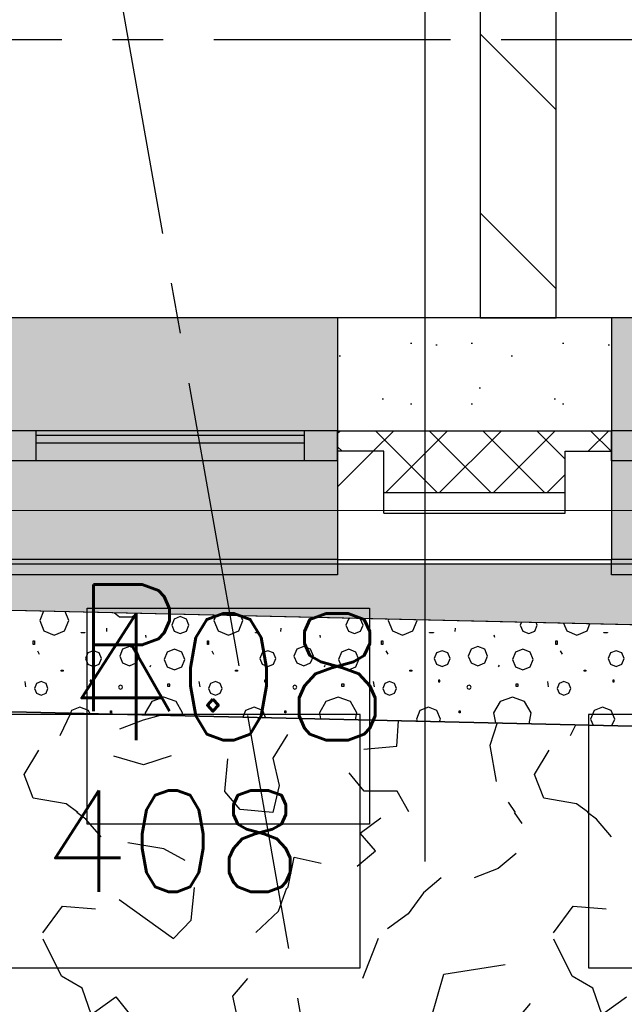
# Model space of a CAD drawing. Extents: x 1006 to 5197, y -24 to 263.
# Tile 16 of 124: x 1039.04 to 1040.23, y 0.8 to 2.74. Entities that reach past the tile are written whole.
import ezdxf

# ---------------------------------------------------------------- set-up
doc = ezdxf.new("R2010")
doc.units = 0
doc.header["$MEASUREMENT"] = 0
doc.linetypes.add('B0805', pattern=[1.366667, 0.566667, -0.1, 0.033333, -0.1, 0.466667, -0.1])
for name, color, linetype in [('00 Renvooi', 7, 'Continuous'), ('00 WBDBO', 7, 'Continuous'), ('21 Buitenwanden', 7, 'Continuous'), ('22 Niet Constr Binnenwanden', 7, 'Continuous'), ('27 Daken', 7, 'Continuous'), ('A Stramien', 7, 'Continuous'), ('Window Markers', 7, 'Continuous')]:
    doc.layers.add(name, color=color, linetype=linetype)
doc.styles.get("Standard").update_dxf_attribs({"font": 'txt', "bigfont": 'BIGFONT.SHX'})
doc.linetypes.add('135 B60', pattern='A,0,[1,120 2E VERDIEPING1.Shx,S=0.012108,R=0,X=0,Y=0.000180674],-1.5,0', length=1.5)
doc.dimstyles.new('GENERATED_STYLE__1', dxfattribs={"dimtxt": 0.25, "dimasz": 0.19, "dimexe": 0.18, "dimexo": 0, "dimgap": 0.09, "dimtad": 1, "dimdec": 0, "dimlfac": 1000, "dimzin": 0, "dimdsep": 46, "dimtxsty": 'Standard', "dimblk": 'ARROWHEAD_7', "dimblk1": 'ARROWHEAD_7', "dimblk2": 'ARROWHEAD_7', "dimcen": 0.09, "dimclrd": 7, "dimclre": 7, "dimclrt": 7, "dimadec": 1, "dimazin": 0, "dimtfac": 1, "dimtdec": 4, "dimtmove": 0, "dimatfit": 3, "dimfxl": 0, "dimtolj": 1, "dimtzin": 0, "dimarcsym": 0})
doc.dimstyles.new('GENERATED_STYLE__2', dxfattribs={"dimtxt": 0.25, "dimasz": 0.19, "dimexe": 0.18, "dimexo": 0, "dimgap": 0.09, "dimtad": 1, "dimtih": 1, "dimtoh": 1, "dimdec": 0, "dimlfac": 1000, "dimzin": 0, "dimdsep": 46, "dimtxsty": 'Standard', "dimblk": 'ARROWHEAD_7', "dimblk1": 'ARROWHEAD_7', "dimblk2": 'ARROWHEAD_7', "dimcen": 0.09, "dimclrd": 7, "dimclre": 7, "dimclrt": 7, "dimadec": 1, "dimazin": 0, "dimtfac": 1, "dimtdec": 4, "dimtmove": 0, "dimatfit": 3, "dimfxl": 0, "dimtolj": 1, "dimtzin": 0, "dimarcsym": 0})
pattern_1 = [(45, (988.21373, 0), (-0.459619, 0.459619), []), (45, (988.1218, 0.0919), (-0.459619, 0.459619), [])]

# ---------------------------------------------------------------- blocks, each defined once
blk = doc.blocks.new('WALL_125_2', base_point=(1040.0251, 6.5874))
at = {"layer": '22 Niet Constr Binnenwanden', "linetype": 'Continuous'}
h = blk.add_hatch(dxfattribs=at)
h.set_pattern_fill('10_Kalkzandsteen_0002', color=256, style=0, pattern_type=2)
h.set_pattern_definition([(-45, (988.21373, 0), (0.1767767, 0.1767767), [])])
h.paths.add_polyline_path([(1039.9501, 6.5874), (1039.9501, 2.1502), (1040.1001, 2.1502), (1040.1001, 6.5874)], flags=0)
for p, q in [((1039.9501, 6.5874), (1039.9501, 2.1502)), ((1040.1001, 2.1502), (1040.1001, 6.5874)), ((1039.9501, 2.1502), (1040.1001, 2.1502))]:
    blk.add_line(p, q, dxfattribs=at)
blk = doc.blocks.new('*D346', base_point=(988.2137, 0))
at = {"layer": 'A Stramien', "linetype": 'Continuous'}
for p, q in [((1033.7798, 22.451), (1033.6414, 22.7995)), ((1027.0657, 19.9857), (1033.7571, 22.6437)), ((1020.3743, 17.3276), (1027.0657, 19.9857))]:
    blk.add_line(p, q, dxfattribs=at)
blk.add_circle((1033.7106, 22.6253), 0.05, dxfattribs=at)
at = {"layer": 'A Stramien', "insert": (1029.8704, 21.4226), "char_height": 0.25, "attachment_point": 1, "rotation": 21.665}
blk.add_mtext('{7.200}', dxfattribs=at)
blk = doc.blocks.new('ARROWHEAD_7')
at = {"color": 0, "linetype": 'Continuous', "lineweight": 0}
for p, q in [((0, -0.25), (0, 0.25)), ((0, 0), (-1, 0)), ((-0.25, 0), (0.25, 0))]:
    blk.add_line(p, q, dxfattribs=at)
blk.add_circle((0, 0), 0.25, dxfattribs=at)
blk = doc.blocks.new('*D347', base_point=(988.2137, 0))
at = {"layer": 'A Stramien', "linetype": 'Continuous'}
for p, q in [((1040.4712, 25.1091), (1040.3328, 25.4576)), ((1033.7571, 22.6437), (1040.4484, 25.3018)), ((1027.0657, 19.9857), (1033.7571, 22.6437))]:
    blk.add_line(p, q, dxfattribs=at)
blk.add_circle((1040.402, 25.2834), 0.05, dxfattribs=at)
at = {"layer": 'A Stramien', "insert": (1036.5618, 24.0807), "char_height": 0.25, "attachment_point": 1, "rotation": 21.665}
blk.add_mtext('{7.200}', dxfattribs=at)
blk = doc.blocks.new('*D348', base_point=(988.2137, 0))
at = {"layer": 'A Stramien', "linetype": 'Continuous'}
for p, q in [((1047.1626, 27.7672), (1047.0241, 28.1157)), ((1040.4484, 25.3018), (1047.1398, 27.9599)), ((1033.7571, 22.6437), (1040.4484, 25.3018))]:
    blk.add_line(p, q, dxfattribs=at)
blk.add_circle((1047.0934, 27.9415), 0.05, dxfattribs=at)
at = {"layer": 'A Stramien', "insert": (1044.457, 27.217), "char_height": 0.25, "attachment_point": 1, "rotation": 21.665}
blk.add_mtext('{7.200}', dxfattribs=at)
blk = doc.blocks.new('*D349', base_point=(988.2137, 0))
at = {"layer": 'A Stramien', "linetype": 'Continuous'}
for p, q in [((1053.854, 30.4253), (1053.7155, 30.7738)), ((1047.1398, 27.9599), (1053.8312, 30.618)), ((1040.4484, 25.3018), (1047.1398, 27.9599))]:
    blk.add_line(p, q, dxfattribs=at)
at = {"layer": 'A Stramien', "insert": (1049.9445, 29.3969), "char_height": 0.25, "attachment_point": 1, "rotation": 21.665}
blk.add_mtext('{7.200}', dxfattribs=at)
blk = doc.blocks.new('*D350', base_point=(988.2137, 0))
at = {"layer": 'A Stramien', "linetype": 'Continuous'}
for p, q in [((1053.8312, 30.618), (1057.1769, 31.9471)), ((1047.1398, 27.9599), (1053.8312, 30.618))]:
    blk.add_line(p, q, dxfattribs=at)
blk.add_circle((1053.7847, 30.5996), 0.05, dxfattribs=at)
at = {"layer": 'A Stramien', "insert": (1054.9631, 31.3904), "char_height": 0.25, "attachment_point": 1, "rotation": 21.665}
blk.add_mtext('{3.600}', dxfattribs=at)
blk = doc.blocks.new('*D351', base_point=(988.2137, 0))
at = {"layer": 'A Stramien', "linetype": 'Continuous'}
for p, q in [((1063.891, 34.4124), (1063.7526, 34.7609)), ((1063.7753, 34.5682), (1063.9147, 34.6236)), ((1057.1769, 31.9471), (1063.7753, 34.5682)), ((1057.1996, 31.7543), (1057.0612, 32.1029)), ((1053.8312, 30.618), (1057.1769, 31.9471))]:
    blk.add_line(p, q, dxfattribs=at)
for centre in [(1063.8218, 34.5867), (1057.1304, 31.9286)]:
    blk.add_circle(centre, 0.05, dxfattribs=at)
at = {"layer": 'A Stramien', "insert": (1059.9816, 33.384), "char_height": 0.25, "attachment_point": 1, "rotation": 21.665}
blk.add_mtext('{7.200}', dxfattribs=at)
blk = doc.blocks.new('*D355', base_point=(988.2137, 0))
at = {"layer": 'A Stramien', "linetype": 'Continuous'}
for p, q in [((1032.4831, 33.5873), (1032.4831, 33.9623)), ((1044.0071, 33.5873), (1044.0071, 33.9623)), ((1030.7271, 33.7748), (1032.5331, 33.7748)), ((1032.5331, 33.7748), (1044.0571, 33.7748))]:
    blk.add_line(p, q, dxfattribs=at)
for centre in [(1032.4831, 33.7748), (1044.0071, 33.7748)]:
    blk.add_circle(centre, 0.05, dxfattribs=at)
at = {"layer": 'A Stramien', "insert": (1037.7404, 34.0748), "char_height": 0.25, "attachment_point": 1}
blk.add_mtext('{11.524}', dxfattribs=at)
blk = doc.blocks.new('*D356', base_point=(988.2137, 0))
at = {"layer": 'A Stramien', "linetype": 'Continuous'}
for p, q in [((1044.0071, 33.5873), (1044.0071, 33.9623)), ((1049.8006, 33.5873), (1049.8006, 33.9623)), ((1032.5331, 33.7748), (1044.0571, 33.7748)), ((1044.0571, 33.7748), (1049.8506, 33.7748))]:
    blk.add_line(p, q, dxfattribs=at)
for centre in [(1044.0071, 33.7748), (1049.8006, 33.7748)]:
    blk.add_circle(centre, 0.05, dxfattribs=at)
at = {"layer": 'A Stramien', "insert": (1046.4909, 34.0748), "char_height": 0.25, "attachment_point": 1}
blk.add_mtext('{5.794}', dxfattribs=at)
blk = doc.blocks.new('*D364', base_point=(988.2137, 0))
at = {"layer": 'A Stramien', "linetype": 'Continuous'}
for p, q in [((1043.4001, -2.1848), (1043.4001, -1.8098)), ((1046.4001, -2.1848), (1046.4001, -1.8098)), ((1032.5331, -1.9973), (1043.4501, -1.9973)), ((1043.4501, -1.9973), (1046.4501, -1.9973))]:
    blk.add_line(p, q, dxfattribs=at)
for centre in [(1043.4001, -1.9973), (1046.4001, -1.9973)]:
    blk.add_circle(centre, 0.05, dxfattribs=at)
at = {"layer": 'A Stramien', "insert": (1044.4871, -1.6973), "char_height": 0.25, "attachment_point": 1}
blk.add_mtext('{3.000}', dxfattribs=at)
blk = doc.blocks.new('*D365', base_point=(988.2137, 0))
at = {"layer": 'A Stramien', "linetype": 'Continuous'}
for p, q in [((1046.4001, -2.1848), (1046.4001, -1.8098)), ((1053.6001, -2.1848), (1053.6001, -1.8098)), ((1043.4501, -1.9973), (1046.4501, -1.9973)), ((1046.4501, -1.9973), (1053.6501, -1.9973))]:
    blk.add_line(p, q, dxfattribs=at)
for centre in [(1046.4001, -1.9973), (1053.6001, -1.9973)]:
    blk.add_circle(centre, 0.05, dxfattribs=at)
at = {"layer": 'A Stramien', "insert": (1049.5871, -1.6973), "char_height": 0.25, "attachment_point": 1}
blk.add_mtext('{7.200}', dxfattribs=at)
blk = doc.blocks.new('*D366', base_point=(988.2137, 0))
at = {"layer": 'A Stramien', "linetype": 'Continuous'}
for p, q in [((1053.6001, -2.1848), (1053.6001, -1.8098)), ((1060.8001, -2.1848), (1060.8001, -1.8098)), ((1046.4501, -1.9973), (1053.6501, -1.9973)), ((1053.6501, -1.9973), (1060.8501, -1.9973))]:
    blk.add_line(p, q, dxfattribs=at)
for centre in [(1053.6001, -1.9973), (1060.8001, -1.9973)]:
    blk.add_circle(centre, 0.05, dxfattribs=at)
at = {"layer": 'A Stramien', "insert": (1056.7871, -1.6973), "char_height": 0.25, "attachment_point": 1}
blk.add_mtext('{7.200}', dxfattribs=at)
blk = doc.blocks.new('*D367', base_point=(988.2137, 0))
at = {"layer": 'A Stramien', "linetype": 'Continuous'}
for p, q in [((1060.8001, -2.1848), (1060.8001, -1.8098)), ((1068.0001, -2.1848), (1068.0001, -1.8098)), ((1053.6501, -1.9973), (1060.8501, -1.9973)), ((1060.8501, -1.9973), (1067.9501, -1.9973)), ((1067.9501, -1.9973), (1068.1001, -1.9973))]:
    blk.add_line(p, q, dxfattribs=at)
for centre in [(1060.8001, -1.9973), (1068.0001, -1.9973)]:
    blk.add_circle(centre, 0.05, dxfattribs=at)
at = {"layer": 'A Stramien', "insert": (1063.9871, -1.6973), "char_height": 0.25, "attachment_point": 1}
blk.add_mtext('{7.200}', dxfattribs=at)
blk = doc.blocks.new('ROOF_46_2', base_point=(1041.8905, 22.2177))
at = {"layer": '27 Daken', "color": 255, "linetype": 'Continuous', "lineweight": 0, "flags": 128}
blk.add_lwpolyline([(1036.5903, 0.5835), (1042.792, 0.4802), (1042.792, 1.77), (1036.5903, 1.77)], dxfattribs=at)
blk = doc.blocks.new('*X482', base_point=(988.2137, 0))
at = {"layer": '27 Daken', "linetype": 'Continuous'}
for p, q in [((1039.0894, 1.5712), (1039.0817, 1.5528)), ((1039.1388, 1.5528), (1039.1316, 1.5703)), ((1039.2295, 1.568), (1039.2391, 1.5599)), ((1039.2391, 1.5599), (1039.2643, 1.5599)), ((1039.2643, 1.5599), (1039.2728, 1.567)), ((1039.347, 1.5558), (1039.3421, 1.5438)), ((1039.359, 1.5607), (1039.347, 1.5558)), ((1039.3709, 1.5558), (1039.359, 1.5607)), ((1039.3759, 1.5438), (1039.3709, 1.5558)), ((1039.4297, 1.5634), (1039.4253, 1.5528)), ((1039.4824, 1.5528), (1039.4785, 1.5622)), ((1039.6907, 1.5558), (1039.6857, 1.5438)), ((1039.6941, 1.5572), (1039.6907, 1.5558)), ((1039.7145, 1.5558), (1039.7121, 1.5568)), ((1039.7195, 1.5438), (1039.7145, 1.5558)), ((1039.7701, 1.5555), (1039.769, 1.5528)), ((1039.0817, 1.5528), (1039.0901, 1.5326)), ((1039.1305, 1.5326), (1039.1388, 1.5528)), ((1039.2135, 1.5378), (1039.2131, 1.5314)), ((1039.3421, 1.5438), (1039.347, 1.5319)), ((1039.3709, 1.5319), (1039.3759, 1.5438)), ((1039.4253, 1.5528), (1039.4337, 1.5326)), ((1039.4741, 1.5326), (1039.4824, 1.5528)), ((1039.5572, 1.5378), (1039.5568, 1.5314)), ((1039.6857, 1.5438), (1039.6907, 1.5319)), ((1039.7145, 1.5319), (1039.7195, 1.5438)), ((1039.769, 1.5528), (1039.7773, 1.5326)), ((1039.8177, 1.5326), (1039.8261, 1.5528)), ((1039.8261, 1.5528), (1039.8255, 1.5542)), ((1039.9008, 1.5378), (1039.9004, 1.5314)), ((1040.0316, 1.5494), (1040.0293, 1.5438)), ((1040.0293, 1.5438), (1040.0343, 1.5319)), ((1040.0582, 1.5319), (1040.0631, 1.5438)), ((1040.0631, 1.5438), (1040.0611, 1.5487)), ((1040.1148, 1.5475), (1040.121, 1.5326)), ((1040.1613, 1.5326), (1040.167, 1.5462)), ((1039.0901, 1.5326), (1039.1103, 1.5242)), ((1039.1103, 1.5242), (1039.1305, 1.5326)), ((1039.1635, 1.529), (1039.1708, 1.529)), ((1039.1635, 1.5283), (1039.1635, 1.529)), ((1039.1708, 1.5283), (1039.1635, 1.5283)), ((1039.1708, 1.529), (1039.1708, 1.5283)), ((1039.2918, 1.5194), (1039.2909, 1.5242)), ((1039.347, 1.5319), (1039.359, 1.5269)), ((1039.359, 1.5269), (1039.3709, 1.5319)), ((1039.4337, 1.5326), (1039.4539, 1.5242)), ((1039.4539, 1.5242), (1039.4741, 1.5326)), ((1039.5071, 1.529), (1039.5144, 1.529)), ((1039.5071, 1.5283), (1039.5071, 1.529)), ((1039.5144, 1.5283), (1039.5071, 1.5283)), ((1039.5144, 1.529), (1039.5144, 1.5283)), ((1039.6355, 1.5194), (1039.6345, 1.5242)), ((1039.6907, 1.5319), (1039.7026, 1.5269)), ((1039.7026, 1.5269), (1039.7145, 1.5319)), ((1039.7773, 1.5326), (1039.7975, 1.5242)), ((1039.7975, 1.5242), (1039.8177, 1.5326)), ((1039.8507, 1.529), (1039.8581, 1.529)), ((1039.8507, 1.5283), (1039.8507, 1.529)), ((1039.8581, 1.5283), (1039.8507, 1.5283)), ((1039.8581, 1.529), (1039.8581, 1.5283)), ((1039.9791, 1.5194), (1039.9782, 1.5242)), ((1040.0343, 1.5319), (1040.0462, 1.5269)), ((1040.0462, 1.5269), (1040.0582, 1.5319)), ((1040.121, 1.5326), (1040.1412, 1.5242)), ((1040.1412, 1.5242), (1040.1613, 1.5326)), ((1040.1944, 1.529), (1040.2017, 1.529)), ((1040.1944, 1.5283), (1040.1944, 1.529)), ((1040.2017, 1.5283), (1040.1944, 1.5283)), ((1040.2017, 1.529), (1040.2017, 1.5283)), ((1039.0687, 1.5124), (1039.0712, 1.5124)), ((1039.0687, 1.5057), (1039.0687, 1.5124)), ((1039.0712, 1.5057), (1039.0687, 1.5057)), ((1039.0712, 1.5124), (1039.0712, 1.5057)), ((1039.2587, 1.5018), (1039.2452, 1.4962)), ((1039.2722, 1.4962), (1039.2587, 1.5018)), ((1039.4124, 1.5124), (1039.4148, 1.5124)), ((1039.4124, 1.5057), (1039.4124, 1.5124)), ((1039.4148, 1.5057), (1039.4124, 1.5057)), ((1039.4148, 1.5124), (1039.4148, 1.5057)), ((1039.6023, 1.5018), (1039.5888, 1.4962)), ((1039.6158, 1.4962), (1039.6023, 1.5018)), ((1039.756, 1.5124), (1039.7584, 1.5124)), ((1039.756, 1.5057), (1039.756, 1.5124)), ((1039.7584, 1.5057), (1039.756, 1.5057)), ((1039.7584, 1.5124), (1039.7584, 1.5057)), ((1039.9459, 1.5018), (1039.9325, 1.4962)), ((1039.9594, 1.4962), (1039.9459, 1.5018)), ((1040.0996, 1.5124), (1040.1021, 1.5124)), ((1040.0996, 1.5057), (1040.0996, 1.5124)), ((1040.1021, 1.5057), (1040.0996, 1.5057)), ((1040.1021, 1.5124), (1040.1021, 1.5057)), ((1039.0772, 1.4929), (1039.0809, 1.4861)), ((1039.1768, 1.4887), (1039.1722, 1.4776)), ((1039.1722, 1.4776), (1039.1768, 1.4665)), ((1039.1879, 1.4933), (1039.1768, 1.4887)), ((1039.199, 1.4887), (1039.1879, 1.4933)), ((1039.2036, 1.4776), (1039.199, 1.4887)), ((1039.199, 1.4665), (1039.2036, 1.4776)), ((1039.2452, 1.4962), (1039.2396, 1.4827)), ((1039.2396, 1.4827), (1039.2452, 1.4692)), ((1039.2778, 1.4827), (1039.2722, 1.4962)), ((1039.2722, 1.4692), (1039.2778, 1.4827)), ((1039.3331, 1.4901), (1039.3271, 1.4757)), ((1039.3474, 1.496), (1039.3331, 1.4901)), ((1039.3618, 1.4901), (1039.3474, 1.496)), ((1039.3677, 1.4757), (1039.3618, 1.4901)), ((1039.4209, 1.4929), (1039.4245, 1.4861)), ((1039.5204, 1.4887), (1039.5158, 1.4776)), ((1039.5158, 1.4776), (1039.5204, 1.4665)), ((1039.5316, 1.4933), (1039.5204, 1.4887)), ((1039.5427, 1.4887), (1039.5316, 1.4933)), ((1039.5473, 1.4776), (1039.5427, 1.4887)), ((1039.5427, 1.4665), (1039.5473, 1.4776)), ((1039.5888, 1.4962), (1039.5832, 1.4827)), ((1039.5832, 1.4827), (1039.5888, 1.4692)), ((1039.6214, 1.4827), (1039.6158, 1.4962)), ((1039.6158, 1.4692), (1039.6214, 1.4827)), ((1039.6767, 1.4901), (1039.6707, 1.4757)), ((1039.6911, 1.496), (1039.6767, 1.4901)), ((1039.7054, 1.4901), (1039.6911, 1.496)), ((1039.7114, 1.4757), (1039.7054, 1.4901)), ((1039.7645, 1.4929), (1039.7682, 1.4861)), ((1039.8641, 1.4887), (1039.8595, 1.4776)), ((1039.8595, 1.4776), (1039.8641, 1.4665)), ((1039.8752, 1.4933), (1039.8641, 1.4887)), ((1039.8863, 1.4887), (1039.8752, 1.4933)), ((1039.8909, 1.4776), (1039.8863, 1.4887)), ((1039.8863, 1.4665), (1039.8909, 1.4776)), ((1039.9325, 1.4962), (1039.9269, 1.4827)), ((1039.9269, 1.4827), (1039.9325, 1.4692)), ((1039.965, 1.4827), (1039.9594, 1.4962)), ((1039.9594, 1.4692), (1039.965, 1.4827)), ((1040.0203, 1.4901), (1040.0144, 1.4757)), ((1040.0347, 1.496), (1040.0203, 1.4901)), ((1040.049, 1.4901), (1040.0347, 1.496)), ((1040.055, 1.4757), (1040.049, 1.4901)), ((1040.1081, 1.4929), (1040.1118, 1.4861)), ((1040.2077, 1.4887), (1040.2031, 1.4776)), ((1040.2031, 1.4776), (1040.2077, 1.4665)), ((1040.2188, 1.4933), (1040.2077, 1.4887)), ((1040.2299, 1.4887), (1040.2188, 1.4933)), ((1040.2345, 1.4776), (1040.2299, 1.4887)), ((1040.2299, 1.4665), (1040.2345, 1.4776)), ((1039.1768, 1.4665), (1039.1879, 1.4619)), ((1039.1879, 1.4619), (1039.199, 1.4665)), ((1039.2452, 1.4692), (1039.2587, 1.4636)), ((1039.2587, 1.4636), (1039.2722, 1.4692)), ((1039.2995, 1.4614), (1039.301, 1.465)), ((1039.3271, 1.4757), (1039.3331, 1.4614)), ((1039.3331, 1.4614), (1039.3474, 1.4554)), ((1039.3474, 1.4554), (1039.3618, 1.4614)), ((1039.3618, 1.4614), (1039.3677, 1.4757)), ((1039.5204, 1.4665), (1039.5316, 1.4619)), ((1039.5316, 1.4619), (1039.5427, 1.4665)), ((1039.5888, 1.4692), (1039.6023, 1.4636)), ((1039.6023, 1.4636), (1039.6158, 1.4692)), ((1039.6431, 1.4614), (1039.6447, 1.465)), ((1039.6707, 1.4757), (1039.6767, 1.4614)), ((1039.6767, 1.4614), (1039.6911, 1.4554)), ((1039.6911, 1.4554), (1039.7054, 1.4614)), ((1039.7054, 1.4614), (1039.7114, 1.4757)), ((1039.8641, 1.4665), (1039.8752, 1.4619)), ((1039.8752, 1.4619), (1039.8863, 1.4665)), ((1039.9325, 1.4692), (1039.9459, 1.4636)), ((1039.9459, 1.4636), (1039.9594, 1.4692)), ((1039.9867, 1.4614), (1039.9883, 1.465)), ((1040.0144, 1.4757), (1040.0203, 1.4614)), ((1040.0203, 1.4614), (1040.0347, 1.4554)), ((1040.0347, 1.4554), (1040.049, 1.4614)), ((1040.049, 1.4614), (1040.055, 1.4757)), ((1040.2077, 1.4665), (1040.2188, 1.4619)), ((1040.2188, 1.4619), (1040.2299, 1.4665)), ((1039.1243, 1.455), (1039.128, 1.455)), ((1039.1243, 1.4531), (1039.1243, 1.455)), ((1039.128, 1.4531), (1039.1243, 1.4531)), ((1039.128, 1.455), (1039.128, 1.4531)), ((1039.468, 1.455), (1039.4716, 1.455)), ((1039.468, 1.4531), (1039.468, 1.455)), ((1039.4716, 1.4531), (1039.468, 1.4531)), ((1039.4716, 1.455), (1039.4716, 1.4531)), ((1039.8116, 1.455), (1039.8153, 1.455)), ((1039.8116, 1.4531), (1039.8116, 1.455)), ((1039.8153, 1.4531), (1039.8116, 1.4531)), ((1039.8153, 1.455), (1039.8153, 1.4531)), ((1040.1552, 1.455), (1040.1589, 1.455)), ((1040.1552, 1.4531), (1040.1552, 1.455)), ((1040.1589, 1.4531), (1040.1552, 1.4531)), ((1040.1589, 1.455), (1040.1589, 1.4531)), ((1039.0522, 1.4322), (1039.0539, 1.4218)), ((1039.0751, 1.4284), (1039.0712, 1.4189)), ((1039.0712, 1.4189), (1039.0751, 1.4094)), ((1039.0846, 1.4323), (1039.0751, 1.4284)), ((1039.0941, 1.4284), (1039.0846, 1.4323)), ((1039.098, 1.4189), (1039.0941, 1.4284)), ((1039.0941, 1.4094), (1039.098, 1.4189)), ((1039.1836, 1.4348), (1039.1812, 1.4348)), ((1039.1812, 1.4348), (1039.1812, 1.4317)), ((1039.1812, 1.4317), (1039.1836, 1.4317)), ((1039.1836, 1.4317), (1039.1836, 1.4348)), ((1039.2382, 1.4242), (1039.237, 1.4213)), ((1039.237, 1.4213), (1039.2382, 1.4184)), ((1039.2411, 1.4254), (1039.2382, 1.4242)), ((1039.244, 1.4242), (1039.2411, 1.4254)), ((1039.2452, 1.4213), (1039.244, 1.4242)), ((1039.244, 1.4184), (1039.2452, 1.4213)), ((1039.3384, 1.4274), (1039.3335, 1.4274)), ((1039.3335, 1.4274), (1039.3335, 1.4232)), ((1039.3335, 1.4232), (1039.3384, 1.4232)), ((1039.3384, 1.4232), (1039.3384, 1.4274)), ((1039.3958, 1.4322), (1039.3976, 1.4218)), ((1039.4187, 1.4284), (1039.4148, 1.4189)), ((1039.4148, 1.4189), (1039.4187, 1.4094)), ((1039.4282, 1.4323), (1039.4187, 1.4284)), ((1039.4377, 1.4284), (1039.4282, 1.4323)), ((1039.4416, 1.4189), (1039.4377, 1.4284)), ((1039.4377, 1.4094), (1039.4416, 1.4189)), ((1039.5273, 1.4348), (1039.5248, 1.4348)), ((1039.5248, 1.4348), (1039.5248, 1.4317)), ((1039.5248, 1.4317), (1039.5273, 1.4317)), ((1039.5273, 1.4317), (1039.5273, 1.4348)), ((1039.5819, 1.4242), (1039.5807, 1.4213)), ((1039.5807, 1.4213), (1039.5819, 1.4184)), ((1039.5848, 1.4254), (1039.5819, 1.4242)), ((1039.5877, 1.4242), (1039.5848, 1.4254)), ((1039.5889, 1.4213), (1039.5877, 1.4242)), ((1039.5877, 1.4184), (1039.5889, 1.4213)), ((1039.682, 1.4274), (1039.6771, 1.4274)), ((1039.6771, 1.4274), (1039.6771, 1.4232)), ((1039.6771, 1.4232), (1039.682, 1.4232)), ((1039.682, 1.4232), (1039.682, 1.4274)), ((1039.7395, 1.4322), (1039.7412, 1.4218)), ((1039.7624, 1.4284), (1039.7584, 1.4189)), ((1039.7584, 1.4189), (1039.7624, 1.4094)), ((1039.7718, 1.4323), (1039.7624, 1.4284)), ((1039.7813, 1.4284), (1039.7718, 1.4323)), ((1039.7853, 1.4189), (1039.7813, 1.4284)), ((1039.7813, 1.4094), (1039.7853, 1.4189)), ((1039.8709, 1.4348), (1039.8685, 1.4348)), ((1039.8685, 1.4348), (1039.8685, 1.4317)), ((1039.8685, 1.4317), (1039.8709, 1.4317)), ((1039.8709, 1.4317), (1039.8709, 1.4348)), ((1039.9255, 1.4242), (1039.9243, 1.4213)), ((1039.9243, 1.4213), (1039.9255, 1.4184)), ((1039.9284, 1.4254), (1039.9255, 1.4242)), ((1039.9313, 1.4242), (1039.9284, 1.4254)), ((1039.9325, 1.4213), (1039.9313, 1.4242)), ((1039.9313, 1.4184), (1039.9325, 1.4213)), ((1040.0256, 1.4274), (1040.0207, 1.4274)), ((1040.0207, 1.4274), (1040.0207, 1.4232)), ((1040.0207, 1.4232), (1040.0256, 1.4232)), ((1040.0256, 1.4232), (1040.0256, 1.4274)), ((1040.0831, 1.4322), (1040.0848, 1.4218)), ((1040.106, 1.4284), (1040.1021, 1.4189)), ((1040.1021, 1.4189), (1040.106, 1.4094)), ((1040.1155, 1.4323), (1040.106, 1.4284)), ((1040.125, 1.4284), (1040.1155, 1.4323)), ((1040.1289, 1.4189), (1040.125, 1.4284)), ((1040.125, 1.4094), (1040.1289, 1.4189)), ((1040.2145, 1.4348), (1040.2121, 1.4348)), ((1040.2121, 1.4348), (1040.2121, 1.4317)), ((1040.2121, 1.4317), (1040.2145, 1.4317)), ((1040.2145, 1.4317), (1040.2145, 1.4348)), ((1039.0751, 1.4094), (1039.0846, 1.4055)), ((1039.0846, 1.4055), (1039.0941, 1.4094)), ((1039.2382, 1.4184), (1039.2411, 1.4172)), ((1039.2411, 1.4172), (1039.244, 1.4184)), ((1039.3267, 1.4018), (1039.3026, 1.393)), ((1039.3508, 1.393), (1039.3267, 1.4018)), ((1039.4187, 1.4094), (1039.4282, 1.4055)), ((1039.4282, 1.4055), (1039.4377, 1.4094)), ((1039.5819, 1.4184), (1039.5848, 1.4172)), ((1039.5848, 1.4172), (1039.5877, 1.4184)), ((1039.6703, 1.4018), (1039.6462, 1.393)), ((1039.6944, 1.393), (1039.6703, 1.4018)), ((1039.7624, 1.4094), (1039.7718, 1.4055)), ((1039.7718, 1.4055), (1039.7813, 1.4094)), ((1039.9255, 1.4184), (1039.9284, 1.4172)), ((1039.9284, 1.4172), (1039.9313, 1.4184)), ((1040.0139, 1.4018), (1039.9899, 1.393)), ((1040.038, 1.393), (1040.0139, 1.4018)), ((1040.106, 1.4094), (1040.1155, 1.4055)), ((1040.1155, 1.4055), (1040.125, 1.4094)), ((1039.161, 1.3821), (1039.1442, 1.3752)), ((1039.1778, 1.3752), (1039.161, 1.3821)), ((1039.3026, 1.393), (1039.2898, 1.3708)), ((1039.3636, 1.3708), (1039.3508, 1.393)), ((1039.5046, 1.3821), (1039.4878, 1.3752)), ((1039.5215, 1.3752), (1039.5046, 1.3821)), ((1039.6462, 1.393), (1039.6334, 1.3708)), ((1039.7072, 1.3708), (1039.6944, 1.393)), ((1039.8483, 1.3821), (1039.8315, 1.3752)), ((1039.8651, 1.3752), (1039.8483, 1.3821)), ((1039.9899, 1.393), (1039.977, 1.3708)), ((1040.0509, 1.3708), (1040.038, 1.393)), ((1040.1919, 1.3821), (1040.1751, 1.3752)), ((1040.2087, 1.3752), (1040.1919, 1.3821)), ((1039.1442, 1.3752), (1039.1421, 1.3701)), ((1039.1803, 1.3693), (1039.1778, 1.3752)), ((1039.2216, 1.3748), (1039.2234, 1.3748)), ((1039.2216, 1.3706), (1039.2216, 1.3748)), ((1039.2234, 1.3706), (1039.2216, 1.3706)), ((1039.2234, 1.3748), (1039.2234, 1.3706)), ((1039.2898, 1.3708), (1039.2905, 1.3667)), ((1039.3626, 1.365), (1039.3636, 1.3708)), ((1039.4878, 1.3752), (1039.4825, 1.3622)), ((1039.5272, 1.3612), (1039.5215, 1.3752)), ((1039.5652, 1.3748), (1039.567, 1.3748)), ((1039.5652, 1.3706), (1039.5652, 1.3748)), ((1039.567, 1.3706), (1039.5652, 1.3706)), ((1039.567, 1.3748), (1039.567, 1.3706)), ((1039.6334, 1.3708), (1039.6355, 1.3587)), ((1039.7048, 1.3571), (1039.7072, 1.3708)), ((1039.8315, 1.3752), (1039.8245, 1.3583)), ((1039.8721, 1.3583), (1039.8651, 1.3752)), ((1039.9088, 1.3748), (1039.9107, 1.3748)), ((1039.9088, 1.3706), (1039.9088, 1.3748)), ((1039.9107, 1.3706), (1039.9088, 1.3706)), ((1039.9107, 1.3748), (1039.9107, 1.3706)), ((1039.977, 1.3708), (1039.9806, 1.3507)), ((1040.047, 1.3492), (1040.0509, 1.3708)), ((1040.1751, 1.3752), (1040.1681, 1.3583)), ((1040.2157, 1.3583), (1040.2087, 1.3752)), ((1039.8245, 1.3583), (1039.8262, 1.3543)), ((1039.87, 1.3533), (1039.8721, 1.3583)), ((1040.1681, 1.3583), (1040.1731, 1.3462)), ((1040.2103, 1.3454), (1040.2157, 1.3583))]:
    blk.add_line(p, q, dxfattribs=at)
blk = doc.blocks.new('HATCH_104_2', base_point=(990.0137, 0))
at = {"layer": '27 Daken', "linetype": 'Continuous'}
for p, q in [((1042.7708, 1.4858), (1037.0543, 1.6185)), ((1037.0543, 1.4185), (1042.5708, 1.2906))]:
    blk.add_line(p, q, dxfattribs=at)
blk.add_blockref('*X482', (988.2137, 0), dxfattribs=at)
blk = doc.blocks.new('*X484', base_point=(988.2137, 0))
at = {"layer": '27 Daken', "linetype": 'Continuous'}
for p, q in [((1039.1217, 1.326), (1039.1429, 1.3701)), ((1039.2867, 1.357), (1039.3201, 1.366)), ((1039.2397, 1.339), (1039.2867, 1.357)), ((1039.7857, 1.305), (1039.7894, 1.3551)), ((1039.984, 1.3506), (1039.9697, 1.306)), ((1040.1287, 1.326), (1040.1388, 1.347)), ((1039.5707, 1.328), (1039.5417, 1.281)), ((1039.7207, 1.299), (1039.7857, 1.305)), ((1039.9697, 1.306), (1039.9817, 1.235)), ((1039.0507, 1.249), (1039.0797, 1.297)), ((1039.2867, 1.268), (1039.2277, 1.285)), ((1039.3407, 1.286), (1039.2867, 1.268)), ((1040.0577, 1.249), (1040.0867, 1.297)), ((1039.4467, 1.215), (1039.4527, 1.28)), ((1039.5417, 1.281), (1039.5537, 1.227)), ((1039.0687, 1.202), (1039.0507, 1.249)), ((1039.7217, 1.216), (1039.6917, 1.252)), ((1040.0757, 1.202), (1040.0577, 1.249)), ((1039.5537, 1.227), (1039.5417, 1.174)), ((1039.4767, 1.18), (1039.4467, 1.215)), ((1039.7867, 1.216), (1039.7217, 1.216)), ((1039.8097, 1.175), (1039.7867, 1.216)), ((1039.1337, 1.191), (1039.0687, 1.202)), ((1039.157, 1.174), (1039.1337, 1.191)), ((1040.0057, 1.194), (1040.0195, 1.174)), ((1040.1407, 1.191), (1040.0757, 1.202)), ((1040.164, 1.174), (1040.1407, 1.191)), ((1039.1727, 1.161), (1039.155, 1.174)), ((1039.5417, 1.174), (1039.4767, 1.18)), ((1040.0175, 1.174), (1040.0327, 1.152)), ((1040.1797, 1.161), (1040.162, 1.174)), ((1039.2027, 1.126), (1039.1727, 1.161)), ((1039.7137, 1.133), (1039.7547, 1.163)), ((1040.2097, 1.126), (1040.1797, 1.161)), ((1039.7437, 1.098), (1039.7137, 1.133)), ((1039.3267, 1.102), (1039.2557, 1.114)), ((1039.3687, 1.079), (1039.3267, 1.102)), ((1039.7077, 1.068), (1039.7437, 1.098)), ((1040.0217, 1.093), (1039.9857, 1.063)), ((1039.5717, 1.027), (1039.5837, 1.086)), ((1039.5837, 1.086), (1039.6367, 1.074)), ((1039.9857, 1.063), (1039.9387, 1.045)), ((1039.8737, 1.045), (1039.8387, 1.015)), ((1039.3807, 0.961), (1039.3867, 1.026)), ((1039.5527, 0.979), (1039.569, 1.0249)), ((1039.5707, 1.0242), (1039.5717, 1.027)), ((1039.8387, 1.015), (1039.8087, 0.974)), ((1039.2387, 1.002), (1039.3457, 0.925)), ((1039.0877, 0.936), (1039.1267, 0.989)), ((1039.1267, 0.989), (1039.1917, 0.984)), ((1039.5077, 0.937), (1039.5527, 0.979)), ((1039.8087, 0.974), (1039.7677, 0.944)), ((1040.0947, 0.936), (1040.1337, 0.989)), ((1040.1337, 0.989), (1040.1987, 0.984)), ((1039.3457, 0.925), (1039.3807, 0.961)), ((1039.1247, 0.851), (1039.0887, 0.924)), ((1039.7187, 0.847), (1039.7497, 0.926)), ((1040.1317, 0.851), (1040.0957, 0.924)), ((1039.8787, 0.855), (1039.9997, 0.874)), ((1039.1657, 0.827), (1039.1247, 0.851)), ((1039.4917, 0.846), (1039.4617, 0.811)), ((1039.8537, 0.768), (1039.8787, 0.855)), ((1040.1727, 0.827), (1040.1317, 0.851)), ((1039.1837, 0.774), (1039.1657, 0.827)), ((1040.1907, 0.774), (1040.1727, 0.827)), ((1039.1897, 0.78), (1039.2317, 0.81)), ((1039.2317, 0.81), (1039.2607, 0.774)), ((1039.4617, 0.811), (1039.4737, 0.757)), ((1040.0487, 0.797), (1039.9651, 0.6977)), ((1040.1967, 0.78), (1040.2387, 0.81))]:
    blk.add_line(p, q, dxfattribs=at)
blk = doc.blocks.new('HATCH_106_2', base_point=(990.0137, 0))
at = {"layer": '27 Daken', "linetype": 'Continuous'}
blk.add_line((1042.5708, 1.2906), (1037.0543, 1.4185), dxfattribs=at)
blk.add_blockref('*X484', (988.2137, 0), dxfattribs=at)
blk = doc.blocks.new('R1a metaal 11', base_point=(988.2137, 0))
at = {"layer": '21 Buitenwanden', "linetype": 'Continuous'}
for p, q in [((987.8837, 0.195), (987.8837, 0.225)), ((987.8837, 0.225), (988.5437, 0.225)), ((988.5437, 0.225), (988.5437, 0.195)), ((987.8837, 0.195), (988.5437, 0.195)), ((987.8837, 0), (987.9487, 0)), ((987.8837, -0.06), (987.8837, 0)), ((987.8837, 0), (987.8837, -0.06)), ((987.9487, 0), (987.9487, -0.05)), ((987.9487, 0), (988.4787, 0)), ((988.4787, -0.05), (988.4787, 0)), ((988.4787, 0), (988.5437, 0)), ((988.5437, 0), (988.5437, -0.06)), ((988.5437, 0), (988.5437, -0.06)), ((987.9487, -0.035), (988.4787, -0.035)), ((987.9487, -0.05), (987.9487, -0.06)), ((987.9487, -0.05), (988.4787, -0.05)), ((988.4787, -0.06), (988.4787, -0.05)), ((987.9487, -0.06), (987.8837, -0.06)), ((988.4787, -0.06), (987.9487, -0.06)), ((988.5437, -0.06), (988.4787, -0.06)), ((987.8837, -0.2823), (988.5437, -0.2823))]:
    blk.add_line(p, q, dxfattribs=at)
blk = doc.blocks.new('D Marker 11_38', base_point=(988.2137, 0))
at = {"layer": 'Window Markers', "linetype": 'Continuous'}
for p, q in [((988.5885, 0.8056), (987.839, 0.8056)), ((987.839, 0.8056), (987.839, 0.3056)), ((988.5885, 0.3056), (988.5885, 0.8056)), ((987.839, 0.3056), (988.5885, 0.3056))]:
    blk.add_line(p, q, dxfattribs=at)
at = {"layer": 'Window Markers', "linetype": 'Continuous', "insert": (988.466, 0.6556), "char_height": 0.2, "attachment_point": 7, "rotation": 180}
blk.add_mtext('{408}', dxfattribs=at)
blk = doc.blocks.new('R1c onder metaal 11_17', base_point=(988.2137, 0))
at = {"layer": '21 Buitenwanden', "linetype": 'Continuous'}
for p, q in [((987.8837, 0.195), (987.8837, 0.225)), ((987.8837, 0.225), (988.5437, 0.225)), ((988.5437, 0.225), (988.5437, 0.195)), ((987.8837, 0.195), (988.5437, 0.195)), ((987.8837, 0), (987.9487, 0)), ((987.8837, -0.06), (987.8837, 0)), ((987.8837, 0), (987.8837, -0.06)), ((987.9487, 0), (987.9487, -0.05)), ((987.9487, 0), (988.4787, 0)), ((988.4787, -0.05), (988.4787, 0)), ((988.4787, 0), (988.5437, 0)), ((988.5437, 0), (988.5437, -0.06)), ((988.5437, 0), (988.5437, -0.06)), ((987.9487, -0.05), (987.9487, -0.06)), ((987.9487, -0.05), (988.4787, -0.05)), ((987.9487, -0.05), (988.4787, -0.05)), ((988.4787, -0.06), (988.4787, -0.05)), ((987.9487, -0.06), (987.8837, -0.06)), ((988.4787, -0.06), (987.9487, -0.06)), ((988.5437, -0.06), (988.4787, -0.06)), ((987.8837, -0.2823), (988.5437, -0.2823))]:
    blk.add_line(p, q, dxfattribs=at)
blk = doc.blocks.new('D Marker 11_40', base_point=(988.2137, 0))
at = {"layer": 'Window Markers', "linetype": 'Continuous'}
for p, q in [((988.5885, 0.8056), (987.839, 0.8056)), ((987.839, 0.8056), (987.839, 0.3056)), ((988.5885, 0.3056), (988.5885, 0.8056)), ((987.839, 0.3056), (988.5885, 0.3056))]:
    blk.add_line(p, q, dxfattribs=at)
at = {"layer": 'Window Markers', "linetype": 'Continuous', "insert": (988.466, 0.6446), "char_height": 0.2, "attachment_point": 7, "rotation": 180}
blk.add_mtext('{406}', dxfattribs=at)
blk = doc.blocks.new('WALL_559_2', base_point=(1066.0458, 1.4))
at = {"layer": '21 Buitenwanden', "linetype": 'Continuous', "lineweight": 0}
for points in [[(1039.0091, 1.868), (1039.6691, 1.868), (1039.6691, 2.1502), (1039.0091, 2.1502)], [(1040.2091, 1.868), (1040.8691, 1.868), (1040.8691, 2.1502), (1040.2091, 2.1502)], [(1039.0091, 1.643), (1039.6691, 1.643), (1039.6691, 1.673), (1039.6691, 1.868), (1039.0091, 1.868), (1039.0091, 1.673)], [(1040.2091, 1.643), (1040.8691, 1.643), (1040.8691, 1.673), (1040.8691, 1.868), (1040.2091, 1.868), (1040.2091, 1.673)]]:
    blk.add_hatch(color=255, dxfattribs=at).paths.add_polyline_path(points, flags=0)
at = {"layer": '21 Buitenwanden', "linetype": 'Continuous'}
h = blk.add_hatch(dxfattribs=at)
h.set_pattern_fill('11_Constructie_beton_0002', color=256, style=0, pattern_type=2)
h.set_pattern_definition([(0, (988.21373, 0), (0, 0.623538), [0.06, -0.3]), (0, (988.39373, 0.3118), (0, 0.623538), [0.06, -0.3]), (60, (988.21373, 0), (-0.54, 0.311769), [0.06, -0.3]), (60, (988.57373, 0), (-0.54, 0.311769), [0.06, -0.3]), (120, (988.27373, 0), (0.54, 0.311769), [0.06, -0.3]), (120, (988.63373, 0), (0.54, 0.311769), [0.06, -0.3]), (0, (988.21373, 0.06), (0, 0.12), [0, -0.12, 0, -0.18]), (45, (988.27373, 0.06), (-0.08485282, 0.08485282), [0, -0.09, 0, -0.15])])
h.paths.add_polyline_path([(1039.6691, 1.9268), (1040.2091, 1.9268), (1040.2091, 2.1502), (1039.6691, 2.1502)], flags=0)
h = blk.add_hatch(dxfattribs=at)
h.set_pattern_fill('13_45gr_isolatie_0002', color=256, style=0, pattern_type=2)
h.set_pattern_definition([(45, (988.21373, 0), (-0.05303301, 0.05303301), []), (135, (988.21373, 0), (0.05303301, 0.05303301), [])])
h.paths.add_polyline_path([(1039.6691, 1.9268), (1039.6691, 1.8868), (1039.7605, 1.8868), (1039.7605, 1.805), (1040.1177, 1.805), (1040.1177, 1.8868), (1040.2091, 1.8868), (1040.2091, 1.9268)], flags=0)
h = blk.add_hatch(dxfattribs=at)
h.set_pattern_fill('10_Baksteen_0002', color=256, style=0, pattern_type=2)
h.set_pattern_definition(pattern_1)
h.paths.add_polyline_path([(1039.7605, 1.7644), (1039.7605, 1.8868), (1039.6691, 1.8868), (1039.6691, 1.673)], flags=0)
h = blk.add_hatch(dxfattribs=at)
h.set_pattern_fill('10_Baksteen_0002', color=256, style=0, pattern_type=2)
h.set_pattern_definition(pattern_1)
h.paths.add_polyline_path([(1040.1177, 1.7644), (1040.2091, 1.673), (1040.2091, 1.8868), (1040.1177, 1.8868)], flags=0)
h = blk.add_hatch(dxfattribs=at)
h.set_pattern_fill('10_Baksteen_0002', color=256, style=0, pattern_type=2)
h.set_pattern_definition(pattern_1)
h.paths.add_polyline_path([(1039.7605, 1.7644), (1039.6691, 1.673), (1040.2091, 1.673), (1040.1177, 1.7644)], flags=0)
for p, q in [((1039.6691, 2.1502), (1039.6691, 1.868)), ((1040.2091, 2.1502), (1039.6691, 2.1502)), ((1040.2091, 2.1502), (1040.2091, 1.868)), ((1040.2091, 1.9268), (1039.6691, 1.9268)), ((1039.6691, 1.8868), (1039.6691, 1.673)), ((1039.7605, 1.8868), (1039.6691, 1.8868)), ((1039.7605, 1.7644), (1039.7605, 1.8868)), ((1040.1177, 1.8868), (1040.2091, 1.8868)), ((1040.1177, 1.7644), (1040.1177, 1.8868)), ((1040.2091, 1.8868), (1040.2091, 1.673)), ((1039.6691, 1.868), (1039.6691, 1.673)), ((1040.2091, 1.868), (1040.2091, 1.673)), ((1040.1177, 1.805), (1039.7605, 1.805)), ((1039.7605, 1.7644), (1040.1177, 1.7644)), ((1039.6691, 1.673), (1040.2091, 1.673))]:
    blk.add_line(p, q, dxfattribs=at)
at = {"layer": '21 Buitenwanden', "linetype": 'Continuous', "rotation": 180}
for name, p in [('R1a metaal 11', (1039.3391, 1.868)), ('R1c onder metaal 11_17', (1040.5391, 1.868))]:
    blk.add_blockref(name, p, dxfattribs=at)
at = {"layer": 'Window Markers', "rotation": 180}
for name, p in [('D Marker 11_38', (1039.3391, 1.673)), ('D Marker 11_40', (1040.5391, 1.673))]:
    blk.add_blockref(name, p, dxfattribs=at)

msp = doc.modelspace()

# ---------------------------------------------------------------- hatches: boundary and pattern name
at = {"layer": '27 Daken', "linetype": 'Continuous', "lineweight": 0}
msp.add_hatch(color=255, dxfattribs=at).paths.add_polyline_path([(1036.0172, 1.6425), (1036.0172, 1.6645), (1042.7708, 1.6645), (1042.7708, 1.4858)], flags=0)

# ---------------------------------------------------------------- linework, layer by layer
at = {"layer": '00 WBDBO', "linetype": '135 B60', "flags": 128}
msp.add_lwpolyline([(1042.7498, 18.7731), (1045.2038, 12.5955), (1044.1262, 12.1676), (1043.3324, 14.1662), (1040.1396, 12.8982), (1041.4978, 9.4477), (1038.0329, 8.0713), (1035.0753, 7.5909), (1035.4994, 5.1857), (1038.4998, 5.7147), (1039.8411, 5.7147), (1039.8411, 1.0774)], dxfattribs=at)
at = {"layer": '21 Buitenwanden', "linetype": 'Continuous', "flags": 128}
msp.add_lwpolyline([(1039.1755, 1.5773), (1039.7324, 1.5773), (1039.7324, 1.1508), (1039.1755, 1.1508)], close=True, dxfattribs=at)
at = {"layer": '27 Daken', "linetype": 'Continuous', "flags": 128}
msp.add_lwpolyline([(1036.0172, 1.6425), (1036.0172, 1.6645), (1042.7708, 1.6645), (1042.7708, 1.4858)], close=True, dxfattribs=at)
at = {"layer": 'A Stramien', "linetype": 'B0805', "flags": 128}
for points in [[(1040.2215, -2.7711), (1035.4996, 24.0082)], [(1007.0252, 2.7), (1098.4604, 2.7)]]:
    msp.add_lwpolyline(points, dxfattribs=at)

# ---------------------------------------------------------------- block references
at = {"layer": '21 Buitenwanden'}
msp.add_blockref('WALL_559_2', (1066.0458, 1.4), dxfattribs=at)
at = {"layer": '22 Niet Constr Binnenwanden'}
msp.add_blockref('WALL_125_2', (1040.0251, 6.5874), dxfattribs=at)
at = {"layer": '27 Daken', "color": 255, "linetype": 'Continuous', "lineweight": 0}
msp.add_blockref('ROOF_46_2', (1041.8905, 22.2177), dxfattribs=at)
at = {"layer": '27 Daken', "linetype": 'Continuous'}
for name in ['HATCH_104_2', 'HATCH_106_2']:
    msp.add_blockref(name, (990.0137, 0), dxfattribs=at)

# ---------------------------------------------------------------- texts
at = {"layer": '00 Renvooi', "linetype": 'Continuous', "insert": (1039.1447, 1.3738), "char_height": 0.25, "attachment_point": 7}
msp.add_mtext('{R.}', dxfattribs=at)
at = {"layer": '21 Buitenwanden', "linetype": 'Continuous', "insert": (1039.454, 1.4418), "char_height": 0.25, "attachment_point": 5}
msp.add_mtext('{408}', dxfattribs=at)

# ---------------------------------------------------------------- dimensions: what is measured, and where the dimension line sits
at = {"layer": 'A Stramien', "linetype": 'Continuous'}
for p1, p2, picture, middle in [((1070.9109, -2.762), (1078.6582, -2.762), '*D351', (1060.4685, 33.4429)), ((1067.0373, -2.762), (1070.9109, -2.762), '*D350', (1055.45, 31.4494)), ((1059.29, -2.762), (1067.0373, -2.762), '*D349', (1050.4315, 29.4558)), ((1051.5427, -2.762), (1059.29, -2.762), '*D348', (1044.9439, 27.2759)), ((1044.0526, -3.4092), (1051.5427, -2.762), '*D347', (1037.0487, 24.1396)), ((1036.0482, -2.762), (1044.0526, -3.4092), '*D346', (1030.3573, 21.4815))]:
    dim = msp.add_linear_dim(base=(1020.3278, 17.3091), p1=p1, p2=p2, angle=21.665, dimstyle='GENERATED_STYLE__1', dxfattribs=at)
    dim.commit()
    dim.dimension.update_dxf_attribs({"geometry": picture, "text_midpoint": middle})
for base, p1, p2, picture, middle in [((1012.9421, 33.7748), (1032.4831, -2.762), (1044.0071, -1.0535), '*D355', (1038.32, 33.9498)), ((1012.942055, 33.77478), (1044.007097, -1.053492), (1049.8006, 14.689113), '*D356', (1046.965192, 33.94978)), ((1012.9421, -1.9973), (1043.4001, -2.762), (1046.4001, 26.8048), '*D364', (1044.9614, -1.8223)), ((1012.9421, -1.9973), (1046.4001, 26.8048), (1053.6001, 11.6797), '*D365', (1050.0614, -1.8223)), ((1012.9421, -1.9973), (1053.6001, 11.6797), (1060.8001, 11.6797), '*D366', (1057.2614, -1.8223)), ((1012.9421, -1.9973), (1060.8001, 11.6797), (1068.0001, 11.6797), '*D367', (1064.4614, -1.8223))]:
    dim = msp.add_linear_dim(base=base, p1=p1, p2=p2, dimstyle='GENERATED_STYLE__2', dxfattribs=at)
    dim.commit()
    dim.dimension.update_dxf_attribs({"geometry": picture, "text_midpoint": middle})

doc.saveas('drawing.dxf')
